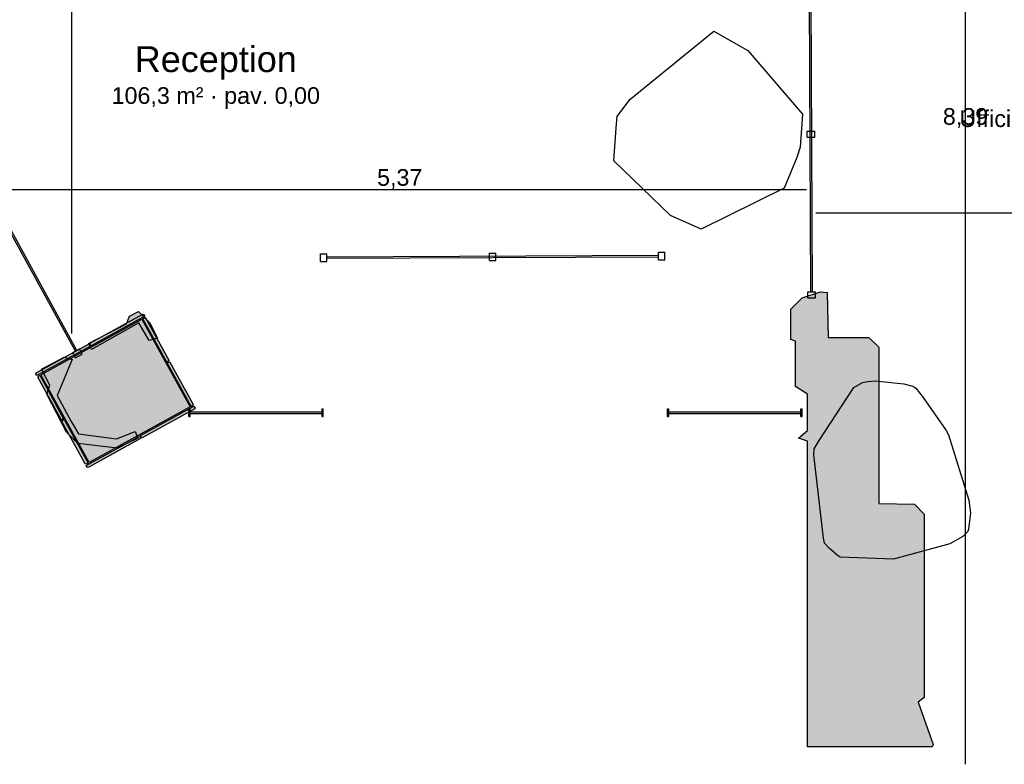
# Model space of a CAD drawing. Header units: millimetres. Extents: x -18533 to 137888, y -83624 to 7711.
# Tile 8 of 38: x -1994 to 4503, y -7141 to -2230. Entities that reach past the tile are written whole.
import ezdxf
from ezdxf.enums import TextEntityAlignment as Align

# ---------------------------------------------------------------- set-up
doc = ezdxf.new("R2010")
doc.units = ezdxf.units.MM
for name, color, linetype in [('A-ARREDI', 9, 'Continuous'), ('A-MISURE', 40, 'Continuous'), ('A-MURI-ESISTENTI', 7, 'Continuous'), ('A-PARETI-VETRATE', 5, 'Continuous'), ('A-PILASTRI', 8, 'Continuous'), ('A-TESTI', 7, 'Continuous'), ('A-VETRINE', 4, 'Continuous')]:
    doc.layers.add(name, color=color, linetype=linetype)
doc.styles.add('VISIO', font='arial.ttf')

msp = doc.modelspace()

# ---------------------------------------------------------------- hatches: boundary and pattern name
at = {"layer": 'A-MURI-ESISTENTI'}
for points in [[(3205, -5010), (3145, -4990), (3205, -4940), (3205, -4700), (3125, -4650), (3125, -4350), (3095, -4340), (3095, -4140), (3170, -4065), (3290, -4025), (3335, -4030), (3340, -4325), (3610, -4325), (3675, -4390), (3675, -5420), (3910, -5425), (3975, -5490), (3975, -6700), (3935, -6730), (4035, -7010), (4027.5, -7025), (3205, -7025), (3205, -5010)], [(-1540, -4365), (-1290, -4235), (-1270, -4185), (-1210, -4155), (-1135, -4230), (-1085, -4330), (-1140, -4345), (-1208, -4229), (-1520, -4405), (-1540, -4365)], [(-1610, -5025), (-1685, -4950), (-1815, -4700), (-1795, -4640), (-1850, -4535), (-1700, -4455), (-1647, -4472), (-1746, -4708), (-1655, -4880), (-1606, -4962), (-1356, -4995), (-1233, -4945), (-1215, -4990), (-1350, -5055), (-1610, -5025)]]:
    msp.add_hatch(color=7, dxfattribs=at).paths.add_polyline_path(points)
at = {"layer": 'A-PILASTRI'}
for points in [[(-1536, -5150), (-1854, -4572), (-1188, -4206), (-870, -4784), (-1536, -5150)], [(-1522, -4380), (-1529, -4368), (-1527, -4362), (-1181, -4172), (-1176, -4174), (-1169, -4186), (-1522, -4380)], [(-1181, -4202), (-1168, -4195), (-1163, -4197), (-1010, -4476), (-1011, -4482), (-1023, -4488), (-1181, -4202)], [(-1881, -4577), (-1887, -4565), (-1886, -4559), (-1540, -4369), (-1534, -4371), (-1527, -4383), (-1881, -4577)], [(-1020, -4494), (-1008, -4487), (-1003, -4489), (-849, -4768), (-851, -4774), (-863, -4780), (-1020, -4494)], [(-1704, -4862), (-1716, -4869), (-1721, -4867), (-1875, -4588), (-1873, -4582), (-1861, -4575), (-1704, -4862)], [(-844, -4779), (-837, -4791), (-838, -4796), (-1185, -4987), (-1190, -4985), (-1197, -4973), (-844, -4779)], [(-1543, -5154), (-1556, -5161), (-1561, -5159), (-1715, -4879), (-1713, -4874), (-1701, -4867), (-1543, -5154)], [(-1202, -4976), (-1195, -4988), (-1197, -4993), (-1543, -5183), (-1549, -5182), (-1555, -5170), (-1202, -4976)]]:
    msp.add_hatch(color=8, dxfattribs=at).paths.add_polyline_path(points)

# ---------------------------------------------------------------- linework, layer by layer
at = {"layer": 'A-ARREDI'}
for points in [[(2301.6, -3520.6), (1926.6, -3160.6), (1941.6, -2943.1), (1949.1, -2868.1), (2031.6, -2755.6), (2586.6, -2305.6), (2811.6, -2433.1), (3171.6, -2853.1), (3156.6, -3070.6), (3134.1, -3138.1), (3051.6, -3340.6), (2504.1, -3610.6), (2301.6, -3520.6)], [(2301.6, -3520.6), (1926.6, -3160.6), (1941.6, -2943.1), (1949.1, -2868.1), (2031.6, -2755.6), (2586.6, -2305.6), (2811.6, -2433.1), (3171.6, -2853.1), (3156.6, -3070.6), (3134.1, -3138.1), (3051.6, -3340.6), (2504.1, -3610.6), (2301.6, -3520.6)], [(4270.2, -5398.5), (4280.2, -5481.7), (4267, -5590.9), (4263, -5605.9), (4230.4, -5637.4), (4144.6, -5686.9), (3771.2, -5788.2), (3420.5, -5774.7), (3400, -5761.2), (3347.9, -5715), (3316.4, -5682.4), (3309.4, -5648.3), (3247, -5100.1), (3249.5, -5060.6), (3280.7, -5004.5), (3511.1, -4655.5), (3568.2, -4622.5), (3602.3, -4615.6), (3651.4, -4612.6), (3839.8, -4630.9), (3899.9, -4647), (3920.4, -4660.5), (3968.4, -4721.7), (4119.5, -4939.3), (4136, -4967.9), (4270.2, -5398.5)], [(4270.2, -5398.5), (4280.2, -5481.7), (4267, -5590.9), (4263, -5605.9), (4230.4, -5637.4), (4144.6, -5686.9), (3771.2, -5788.2), (3420.5, -5774.7), (3400, -5761.2), (3347.9, -5715), (3316.4, -5682.4), (3309.4, -5648.3), (3247, -5100.1), (3249.5, -5060.6), (3280.7, -5004.5), (3511.1, -4655.5), (3568.2, -4622.5), (3602.3, -4615.6), (3651.4, -4612.6), (3839.8, -4630.9), (3899.9, -4647), (3920.4, -4660.5), (3968.4, -4721.7), (4119.5, -4939.3), (4136, -4967.9), (4270.2, -5398.5)]]:
    msp.add_lwpolyline(points, close=True, dxfattribs=at)
at = {"layer": 'A-MISURE'}
for p, q in [((-1650, -4299.9), (-1650, 3634)), ((4247.5, -7140.8), (4247.5, 1245)), ((-2171.5, -3350), (3199.1, -3350)), ((3259.8, -3502.5), (7079, -3502.5))]:
    msp.add_line(p, q, dxfattribs=at)
at = {"layer": 'A-MURI-ESISTENTI'}
for points in [[(3205, -5010), (3145, -4990), (3205, -4940), (3205, -4700), (3125, -4650), (3125, -4350), (3095, -4340), (3095, -4140), (3170, -4065), (3290, -4025), (3335, -4030), (3340, -4325), (3610, -4325), (3675, -4390), (3675, -5420), (3910, -5425), (3975, -5490), (3975, -6700), (3935, -6730), (4035, -7010), (4027.5, -7025), (3205, -7025), (3205, -5010)], [(-1540, -4365), (-1290, -4235), (-1270, -4185), (-1210, -4155), (-1135, -4230), (-1085, -4330), (-1140, -4345), (-1208, -4229), (-1520, -4405), (-1540, -4365)], [(-1610, -5025), (-1685, -4950), (-1815, -4700), (-1795, -4640), (-1850, -4535), (-1700, -4455), (-1647, -4472), (-1746, -4708), (-1655, -4880), (-1606, -4962), (-1356, -4995), (-1233, -4945), (-1215, -4990), (-1350, -5055), (-1610, -5025)]]:
    msp.add_lwpolyline(points, close=True, dxfattribs=at)
at = {"layer": 'A-PARETI-VETRATE'}
for p, q in [((3227.2, -4024.8), (3217.6, -1944.8)), ((3237.2, -4024.7), (3227.6, -1944.7)), ((3202.3, -2964.9), (3252.3, -2964.6)), ((3202.5, -3004.9), (3202.3, -2964.9)), ((3252.5, -3004.6), (3252.3, -2964.6)), ((3202.5, -3004.9), (3252.5, -3004.6)), ((2220.6, -3763.9), (2262.7, -3763.7)), ((2220.9, -3813.9), (2220.6, -3763.9)), ((2262.9, -3813.7), (2262.7, -3763.7)), ((-8.4, -3773.7), (33.6, -3773.5)), ((-8.2, -3823.7), (-8.4, -3773.7)), ((-8.2, -3823.7), (33.9, -3823.5)), ((33.9, -3823.5), (33.6, -3773.5)), ((33.7, -3793.5), (2220.7, -3783.9)), ((33.8, -3803.5), (33.7, -3793.5)), ((33.8, -3803.5), (2220.8, -3793.9)), ((1106.1, -3768.8), (1148.2, -3768.6)), ((1106.3, -3818.8), (1106.1, -3768.8)), ((1106.3, -3818.8), (1148.4, -3818.6)), ((1148.4, -3818.6), (1148.2, -3768.6)), ((2220.8, -3793.9), (2220.7, -3783.9)), ((2220.9, -3813.9), (2262.9, -3813.7)), ((3207.2, -4024.9), (3257.2, -4024.6)), ((3207.4, -4064.9), (3207.2, -4024.9)), ((3227.2, -4024.8), (3237.2, -4024.7)), ((3257.4, -4064.6), (3257.2, -4024.6)), ((3207.4, -4064.9), (3257.4, -4064.6))]:
    msp.add_line(p, q, dxfattribs=at)
at = {"layer": 'A-PILASTRI'}
for points in [[(-1536, -5150), (-1854, -4572), (-1188, -4206), (-870, -4784), (-1536, -5150)], [(-1522, -4380), (-1529, -4368), (-1527, -4362), (-1181, -4172), (-1176, -4174), (-1169, -4186), (-1522, -4380)], [(-1181, -4202), (-1168, -4195), (-1163, -4197), (-1010, -4476), (-1011, -4482), (-1023, -4488), (-1181, -4202)], [(-1881, -4577), (-1887, -4565), (-1886, -4559), (-1540, -4369), (-1534, -4371), (-1527, -4383), (-1881, -4577)], [(-1020, -4494), (-1008, -4487), (-1003, -4489), (-849, -4768), (-851, -4774), (-863, -4780), (-1020, -4494)], [(-1704, -4862), (-1716, -4869), (-1721, -4867), (-1875, -4588), (-1873, -4582), (-1861, -4575), (-1704, -4862)], [(-844, -4779), (-837, -4791), (-838, -4796), (-1185, -4987), (-1190, -4985), (-1197, -4973), (-844, -4779)], [(-1543, -5154), (-1556, -5161), (-1561, -5159), (-1715, -4879), (-1713, -4874), (-1701, -4867), (-1543, -5154)], [(-1202, -4976), (-1195, -4988), (-1197, -4993), (-1543, -5183), (-1549, -5182), (-1555, -5170), (-1202, -4976)]]:
    msp.add_lwpolyline(points, close=True, dxfattribs=at)
at = {"layer": 'A-VETRINE'}
for p, q in [((-1626.6, -4415.4), (-3376.2, -1228.5)), ((-1617.8, -4410.5), (-3367.4, -1223.6)), ((-1644.1, -4425), (-1600.3, -4400.9)), ((-1626.6, -4415.4), (-1617.8, -4410.5)), ((-1581.1, -4436), (-1600.3, -4400.9)), ((-1624.9, -4460), (-1644.1, -4425)), ((-1624.9, -4460), (-1581.1, -4436)), ((-877.8, -4797), (-869.7, -4797)), ((-877.8, -4847), (-877.8, -4797)), ((-869.7, -4847), (-869.7, -4797)), ((1.6, -4797), (9.6, -4797)), ((1.6, -4847), (1.6, -4797)), ((9.6, -4847), (9.6, -4797)), ((2281.6, -4797), (2289.7, -4797)), ((2281.6, -4847), (2281.6, -4797)), ((2289.7, -4847), (2289.7, -4797)), ((3160.9, -4797), (3169, -4797)), ((3160.9, -4847), (3160.9, -4797)), ((3169, -4847), (3169, -4797)), ((-877.8, -4847), (-869.7, -4847)), ((-869.7, -4817), (1.6, -4817)), ((-869.7, -4827), (-869.7, -4817)), ((-869.7, -4827), (1.6, -4827)), ((1.6, -4827), (1.6, -4817)), ((1.6, -4847), (9.6, -4847)), ((2281.6, -4847), (2289.7, -4847)), ((2289.7, -4817), (3160.9, -4817)), ((2289.7, -4827), (2289.7, -4817)), ((2289.7, -4827), (3160.9, -4827)), ((3160.9, -4827), (3160.9, -4817)), ((3160.9, -4847), (3169, -4847))]:
    msp.add_line(p, q, dxfattribs=at)

# ---------------------------------------------------------------- texts
at = {"layer": 'A-MISURE', "style": 'VISIO'}
for s, p in [('8,39', (4247.5, -2867.9)), ('5,37', (513.8, -3270))]:
    msp.add_text(s, height=110, dxfattribs=at).set_placement(p, align=Align.MIDDLE_CENTER)
at = {"layer": 'A-TESTI', "style": 'VISIO'}
for s, height, p in [('Reception', 170, (-700, -2490)), ('106,3 m² · pav. 0,00', 110, (-700, -2730)), ('Ufficio 9 · 29,1 m² · pav. 0,00', 110, (5197.5, -2882.5))]:
    msp.add_text(s, height=height, dxfattribs=at).set_placement(p, align=Align.MIDDLE_CENTER)

doc.saveas('drawing.dxf')
